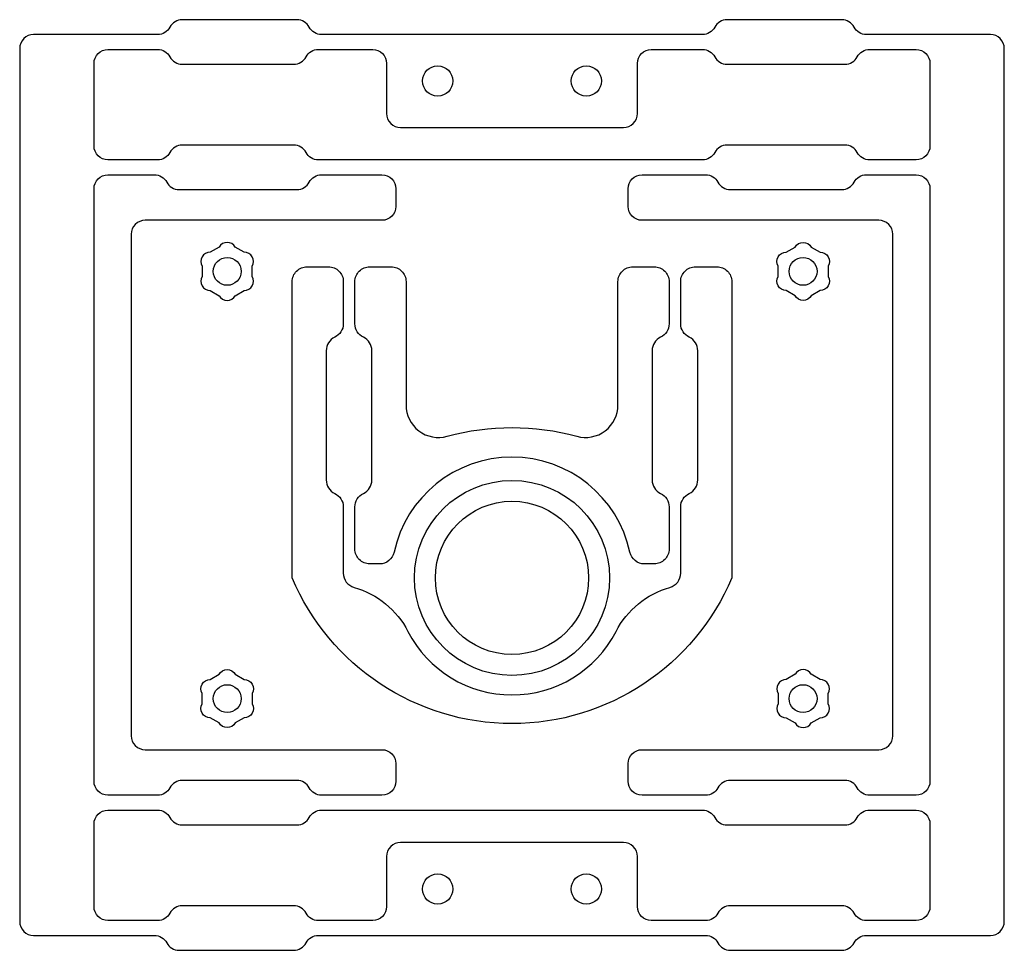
# Model space of a CAD drawing. Header units: millimetres. Extents: x -73 to 33, y -15 to 85.
import ezdxf

# ---------------------------------------------------------------- set-up
doc = ezdxf.new("R2010")
doc.units = ezdxf.units.MM
doc.layers.get('0').update_dxf_attribs({"linetype": 'CONTINUOUS'})

msp = doc.modelspace()

# ---------------------------------------------------------------- linework, layer by layer
for points in [[(-41.83, 84.3, 0.278179), (-43.15, 85.1), (-55.5, 85.1, 0.278179), (-56.83, 84.3, -0.278179), (-58.15, 83.5), (-71.5, 83.5, 0.414214), (-73, 82), (-73, -12, 0.414214), (-71.5, -13.5), (-58.5, -13.5, -0.278179), (-57.17, -14.3, 0.278179), (-55.85, -15.1), (-43.5, -15.1, 0.278179), (-42.17, -14.3, -0.278179), (-40.85, -13.5), (0.85, -13.5, -0.278179), (2.17, -14.3, 0.278179), (3.5, -15.1), (15.5, -15.1, 0.278179), (16.83, -14.3, -0.278179), (18.15, -13.5), (31.5, -13.5, 0.414214), (33, -12), (33, 82, 0.414214), (31.5, 83.5), (18.15, 83.5, -0.278179), (16.83, 84.3, 0.278179), (15.5, 85.1), (3.15, 85.1, 0.278179), (1.83, 84.3, -0.278179), (0.5, 83.5), (-40.5, 83.5, -0.278179)], [(17.17, 70.8, 0.278179), (15.85, 71.6), (3.15, 71.6, 0.278179), (1.83, 70.8, -0.278179), (0.5, 70), (-40.85, 70, -0.278179), (-42.17, 70.8, 0.278179), (-43.5, 71.6), (-55.5, 71.6, 0.278179), (-56.83, 70.8, -0.278179), (-58.15, 70), (-63.5, 70, -0.414214), (-65, 71.5), (-65, 80.4, -0.414214), (-63.5, 81.9), (-58.15, 81.9, -0.278179), (-56.83, 81.1, 0.278179), (-55.5, 80.3), (-43.5, 80.3, 0.278179), (-42.17, 81.1, -0.278179), (-40.85, 81.9), (-35, 81.9, -0.414214), (-33.5, 80.4), (-33.5, 75, 0.414214), (-32, 73.5), (-8, 73.5, 0.414214), (-6.5, 75), (-6.5, 80.4, -0.414214), (-5, 81.9), (0.5, 81.9, -0.278179), (1.83, 81.1, 0.278179), (3.15, 80.3), (15.85, 80.3, 0.278179), (17.17, 81.1, -0.278179), (18.5, 81.9), (23.5, 81.9, -0.414214), (25, 80.4), (25, 71.5, -0.414214), (23.5, 70), (18.5, 70, -0.278179)], [(-41.83, 2.4, 0.278179), (-43.15, 3.2), (-55.5, 3.2, 0.278179), (-56.83, 2.4, -0.278179), (-58.15, 1.6), (-63.5, 1.6, -0.414214), (-65, 3.1), (-65, 66.9, -0.414214), (-63.5, 68.4), (-58.5, 68.4, -0.278179), (-57.17, 67.6, 0.278179), (-55.85, 66.8), (-43.15, 66.8, 0.278179), (-41.83, 67.6, -0.278179), (-40.5, 68.4), (-34, 68.4, -0.414214), (-32.5, 66.9), (-32.5, 65, -0.414214), (-34, 63.5), (-59.5, 63.5, 0.414214), (-61, 62), (-61, 8, 0.414214), (-59.5, 6.5), (-34, 6.5, -0.414214), (-32.5, 5), (-32.5, 3.1, -0.414214), (-34, 1.6), (-40.5, 1.6, -0.278179)], [(17.17, 2.4, 0.278179), (15.85, 3.2), (3.5, 3.2, 0.278179), (2.17, 2.4, -0.278179), (0.85, 1.6), (-6, 1.6, -0.414214), (-7.5, 3.1), (-7.5, 5, -0.414214), (-6, 6.5), (19.5, 6.5, 0.414214), (21, 8), (21, 62, 0.414214), (19.5, 63.5), (-6, 63.5, -0.414214), (-7.5, 65), (-7.5, 66.9, -0.414214), (-6, 68.4), (0.85, 68.4, -0.278179), (2.17, 67.6, 0.278179), (3.5, 66.8), (15.5, 66.8, 0.278179), (16.83, 67.6, -0.278179), (18.15, 68.4), (23.5, 68.4, -0.414214), (25, 66.9), (25, 3.1, -0.414214), (23.5, 1.6), (18.5, 1.6, -0.278179)], [(-52.49, 60.06, 0.57735), (-53.36, 58.56), (-53.36, 57.44, 0.57735), (-52.49, 55.94), (-51.53, 55.38, 0.57735), (-49.79, 55.38), (-48.83, 55.94, 0.57735), (-47.96, 57.44), (-47.96, 58.56, 0.57735), (-48.83, 60.06), (-49.79, 60.62, 0.57735), (-51.53, 60.62)], [(13.17, 55.94), (12.21, 55.38, -0.57735), (10.47, 55.38), (9.51, 55.94, -0.57735), (8.64, 57.44), (8.64, 58.56, -0.57735), (9.51, 60.06), (10.47, 60.62, -0.57735), (12.21, 60.62), (13.17, 60.06, -0.57735), (14.04, 58.56), (14.04, 57.44, -0.57735)], [(-39.99, 35.54, 0.289355), (-39.08, 34.09, -0.289355), (-38.16, 32.65), (-38.16, 25.52, 0.33548), (-37, 23.98, -0.207774), (-31.2, 19.23, 0.610019), (-8.8, 19.23, -0.207774), (-3, 23.98, 0.33548), (-1.84, 25.52), (-1.84, 32.65, -0.289355), (-0.92, 34.09, 0.289355), (-0.01, 35.54), (-0.01, 49.46, 0.289355), (-0.92, 50.91, -0.289355), (-1.84, 52.35), (-1.84, 56.9, -0.414214), (-0.24, 58.5), (2.06, 58.5, -0.414214), (3.66, 56.9), (3.66, 25, -0.663031), (-43.66, 25), (-43.66, 56.9, -0.414214), (-42.06, 58.5), (-39.76, 58.5, -0.414214), (-38.16, 56.9), (-38.16, 52.35, -0.289355), (-39.08, 50.91, 0.289355), (-39.99, 49.46)], [(-36, 34.09, 0.289355), (-35.09, 35.54), (-35.09, 49.46, 0.289355), (-36, 50.91, -0.289355), (-36.91, 52.35), (-36.91, 56.9, -0.414214), (-35.31, 58.5), (-33.01, 58.5, -0.414214), (-31.41, 56.9), (-31.41, 43.62, 0.495632), (-26.98, 40.24, -0.135721), (-13.02, 40.24, 0.495632), (-8.59, 43.62), (-8.59, 56.9, -0.414214), (-6.99, 58.5), (-4.69, 58.5, -0.414214), (-3.09, 56.9), (-3.09, 52.35, -0.289355), (-4, 50.91, 0.289355), (-4.91, 49.46), (-4.91, 35.54, 0.289355), (-4, 34.09, -0.289355), (-3.09, 32.65), (-3.09, 28.1, -0.414214), (-4.69, 26.5), (-5.73, 26.5, -0.352848), (-7.3, 27.76, 0.806051), (-32.7, 27.76, -0.352848), (-34.27, 26.5), (-35.31, 26.5, -0.414214), (-36.91, 28.1), (-36.91, 32.65, -0.289355)], [(-49.79, 14.62), (-48.83, 14.06, -0.57735), (-47.96, 12.56), (-47.96, 11.44, -0.57735), (-48.83, 9.94), (-49.79, 9.38, -0.57735), (-51.53, 9.38), (-52.49, 9.94, -0.57735), (-53.36, 11.44), (-53.36, 12.56, -0.57735), (-52.49, 14.06), (-51.53, 14.62, -0.57735)], [(8.64, 11.44, 0.57735), (9.51, 9.94), (10.47, 9.38, 0.57735), (12.21, 9.38), (13.17, 9.94, 0.57735), (14.04, 11.44), (14.04, 12.56, 0.57735), (13.17, 14.06), (12.21, 14.62, 0.57735), (10.47, 14.62), (9.51, 14.06, 0.57735), (8.64, 12.56)], [(1.83, -0.8, 0.278179), (3.15, -1.6), (15.85, -1.6, 0.278179), (17.17, -0.8, -0.278179), (18.5, 0), (23.5, 0, -0.414214), (25, -1.5), (25, -10.4, -0.414214), (23.5, -11.9), (18.15, -11.9, -0.278179), (16.83, -11.1, 0.278179), (15.5, -10.3), (3.5, -10.3, 0.278179), (2.17, -11.1, -0.278179), (0.85, -11.9), (-5, -11.9, -0.414214), (-6.5, -10.4), (-6.5, -5, 0.414214), (-8, -3.5), (-32, -3.5, 0.414214), (-33.5, -5), (-33.5, -10.4, -0.414214), (-35, -11.9), (-40.85, -11.9, -0.278179), (-42.17, -11.1, 0.278179), (-43.5, -10.3), (-55.5, -10.3, 0.278179), (-56.83, -11.1, -0.278179), (-58.15, -11.9), (-63.5, -11.9, -0.414214), (-65, -10.4), (-65, -1.5, -0.414214), (-63.5, 0), (-58.15, 0, -0.278179), (-56.83, -0.8, 0.278179), (-55.5, -1.6), (-43.15, -1.6, 0.278179), (-41.83, -0.8, -0.278179), (-40.5, 0), (0.5, 0, -0.278179)]]:
    msp.add_lwpolyline(points, format="xyb", close=True)
for centre, radius in [((-28, 78.5), 1.63), ((-12, 78.5), 1.63), ((-50.66, 58), 1.5), ((11.34, 58), 1.5), ((-20, 25), 10.5), ((-20, 25), 10.5), ((-20, 25), 8.25), ((-50.66, 12), 1.5), ((11.34, 12), 1.5), ((-28, -8.5), 1.63), ((-12, -8.5), 1.63)]:
    msp.add_circle(centre, radius)

doc.saveas('drawing.dxf')
